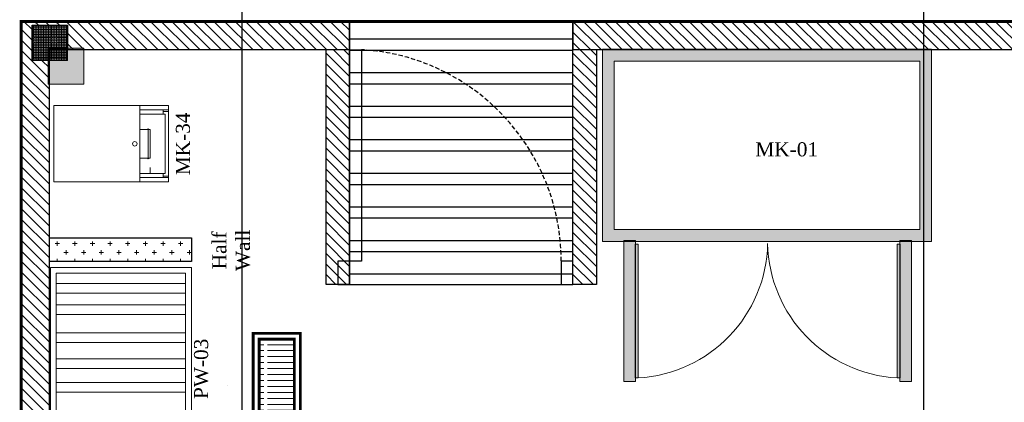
# Model space of a CAD drawing. Extents: x 258674 to 1051069, y -600163 to -66531.
# Tile 22 of 27: x 1050189 to 1050354, y -599488 to -599424. Entities that reach past the tile are written whole.
import ezdxf

# ---------------------------------------------------------------- set-up
doc = ezdxf.new("R2010")
doc.units = 0
doc.header["$LTSCALE"] = 21
doc.header["$MEASUREMENT"] = 0
doc.linetypes.add('HIDDEN2', pattern=[0.1875, 0.125, -0.0625])
doc.linetypes.add('LEVEL-F-OVERALL LAYOUT$0$HIDDEN', pattern=[0.375, 0.25, -0.125])
doc.layers.get('0').update_dxf_attribs({"linetype": 'CONTINUOUS'})
for name, color, linetype, lineweight in [('A - TEXT', 7, 'CONTINUOUS', 13), ('CKD Equipments', 252, 'CONTINUOUS', 0), ('DOOR-MAIN ENTRY', 7, 'CONTINUOUS', 18), ('EQ', 252, 'CONTINUOUS', 25), ('Equipments CKD', 252, 'CONTINUOUS', 0), ('I-FURN', 251, 'CONTINUOUS', 18), ('LEVEL-F-OVERALL LAYOUT$0$I-FLOR-OVHD', 251, 'LEVEL-F-OVERALL LAYOUT$0$HIDDEN', 18), ('ND_26_HATCH', 8, 'CONTINUOUS', 13), ('New-Design-Equipment', 1, 'CONTINUOUS', 5)]:
    doc.layers.add(name, color=color, linetype=linetype, lineweight=lineweight)
for name, color, linetype in [('A-wall', 2, 'CONTINUOUS'), ('beam text', 6, 'CONTINUOUS'), ('DIMENSIONS', 20, 'CONTINUOUS'), ('DOOR', 8, 'CONTINUOUS'), ('Drain Grating', 4, 'CONTINUOUS'), ('ELECTRICAL', 4, 'CONTINUOUS'), ('FAINTEQUIP', 253, 'CONTINUOUS')]:
    doc.layers.add(name, color=color, linetype=linetype)
doc.styles.add('ARIAL', font='GOTHICI.TTF')
doc.styles.add('CKD_Dimension Text', font='BOOKOSI.TTF')
doc.dimstyles.new('Civil Dim', dxfattribs={"dimscale": 0.5, "dimtxt": 5, "dimasz": 2.5, "dimexe": 0, "dimexo": 0, "dimgap": 1, "dimtad": 1, "dimdec": 0, "dimzin": 0, "dimdsep": 46, "dimlunit": 4, "dimtxsty": 'ARIAL', "dimblk": 'OBLIQUE', "dimcen": 0.09, "dimclrd": 144, "dimclre": 144, "dimclrt": 256, "dimadec": 0, "dimazin": 0, "dimtfac": 1, "dimtdec": 0, "dimtofl": 0, "dimtmove": 1, "dimatfit": 3, "dimfxl": 1, "dimfrac": 1, "dimtolj": 1, "dimtzin": 0, "dimarcsym": 0})
pattern_1 = [(135, (1049698.7375, -674280.6711), (-0.883883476, -0.883883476), [])]
pattern_2 = [(270, (1084280.2337, -108263.59367), (0.375, -8e-16), []), (270, (1084280.3587, -108263.59367), (0.375, -8e-16), [0.125, -0.125]), (270, (1084280.4837, -108263.59367), (0.375, -8e-16), [0.125, -0.125])]
pattern_3 = [(45, (936177.32803, -487323.00433), (0.06629126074, 0.24306795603), [0.3125, -0.0625, 0, -0.0625])]

# ---------------------------------------------------------------- blocks, each defined once
blk = doc.blocks.new('_Oblique')
at = {"color": 0, "linetype": 'ByBlock', "lineweight": -2}
blk.add_line((-0.5, -0.5), (0.5, 0.5), dxfattribs=at)
blk = doc.blocks.new('G$C0AEB34AE')
at = {"layer": 'Drain Grating', "linetype": 'Continuous', "lineweight": 5}
h = blk.add_hatch(dxfattribs=at)
h.set_pattern_fill('ACAD_ISO08W100', color=256, scale=5.08, style=0)
h.set_pattern_definition([(2e-14, (-881778.505, 81267.306), (-3e-15, 25.4), [121.92, -15.24, 30.48, -15.24])])
h.paths.add_polyline_path([(181, 2181), (181, 31), (31, 31), (31, 2181)])
at = {"layer": 'CKD Equipments', "color": 2, "const_width": 12, "elevation": 85170}
blk.add_lwpolyline([(206, 2206), (206, 6), (6, 6), (6, 2206), (206, 2206)], dxfattribs=at)
blk.add_lwpolyline([(181, 2181), (181, 31), (31, 31), (31, 2181)], close=True, dxfattribs=at)
blk = doc.blocks.new('Door-Hurgh')
at = {"layer": 'DOOR', "color": 1, "elevation": 0}
for points in [[(43489.7, 2604.7), (43539.7, 2604.7), (43539.7, 2704.7), (43489.7, 2704.7)], [(44439.7, 2604.7), (44489.7, 2604.7), (44489.7, 2704.7), (44439.7, 2704.7)], [(44439.7, 1705.1), (44389.7, 1705.1), (44389.7, 2604.7), (44439.7, 2604.7)]]:
    blk.add_lwpolyline(points, close=True, dxfattribs=at)
at = {"layer": 'EQ', "color": 252, "linetype": 'HIDDEN2', "ltscale": 7}
blk.add_arc((44441.5, 2605.4, 0), 901.8, 180.0462, 266.7054, dxfattribs=at)

msp = doc.modelspace()

# ---------------------------------------------------------------- hatches: boundary and pattern name
at = {"layer": 'A-wall', "ltscale": 0.25}
h = msp.add_hatch(dxfattribs=at)
h.set_pattern_fill('ANSI32', color=251, scale=0.590551, angle=135)
h.set_pattern_definition([(180, (1049656.75, -678803.5175), (-7e-16, -5.625), []), (180, (1049654.875, -678801.6425), (-7e-16, -5.625), [])])
h.paths.add_polyline_path([(1050244.45, -599424.33), (1050244.45, -599468.42), (1050281.86, -599468.41), (1050281.86, -599424.32)])
at = {"layer": 'beam text', "linetype": 'Continuous', "lineweight": 0, "ltscale": 8, "transparency": 33554687}
h = msp.add_hatch(color=3, dxfattribs=at)
h.dxf.hatch_style = 1
h.paths.add_polyline_path([(1050193.96, -599434.82), (1050193.96, -599428.82), (1050199.96, -599428.82), (1050199.96, -599434.82)])
at = {"layer": 'CKD Equipments'}
h = msp.add_hatch(dxfattribs=at)
h.set_pattern_fill('CROSS', color=256, scale=5.905512, angle=169.7411)
h.set_pattern_definition([(180, (1040577.2614, -595332.1284), (-1.47637795, -1.47637795), [0.73818898, -2.21456693]), (270, (1040576.8923, -595331.7593), (1.47637795, -1.47637795), [0.73818898, -2.21456693])])
h.paths.add_polyline_path([(1050217.98, -599460.61), (1050217.98, -599464.58), (1050194.39, -599464.58), (1050194.39, -599460.61)])
h = msp.add_hatch(dxfattribs=at)
h.set_pattern_fill('ANSI36', color=55, scale=0.03937, angle=180)
h.set_pattern_definition(pattern_3)
h.paths.add_polyline_path([(1050292.76, -599461.67), (1050292.29, -599461.67), (1050292.29, -599484.07), (1050292.76, -599484.07)])
h = msp.add_hatch(dxfattribs=at)
h.set_pattern_fill('ANSI36', color=55, scale=0.03937, angle=360)
h.set_pattern_definition(pattern_3)
h.paths.add_polyline_path([(1050336.15, -599461.67), (1050336.62, -599461.67), (1050336.62, -599484.07), (1050336.15, -599484.07)])
at = {"layer": 'FAINTEQUIP'}
h = msp.add_hatch(dxfattribs=at)
h.set_pattern_fill('INSUL', color=4, scale=0.03937, angle=270)
h.set_pattern_definition([(270, (1084402.95023, -108432.53068), (0.375, -8e-16), []), (270, (1084403.07523, -108432.53068), (0.375, -8e-16), [0.125, -0.125]), (270, (1084403.20023, -108432.53068), (0.375, -8e-16), [0.125, -0.125])])
h.paths.add_polyline_path([(1050286.78, -599461.19), (1050341.89, -599461.19), (1050341.89, -599428.99), (1050286.78, -599428.99)])
h.paths.add_polyline_path([(1050288.75, -599459.22), (1050339.93, -599459.22), (1050339.93, -599430.96), (1050288.75, -599430.96)], flags=16)
h = msp.add_hatch(dxfattribs=at)
h.set_pattern_fill('INSUL', color=4, scale=0.03937, angle=270)
h.set_pattern_definition(pattern_2)
h.paths.add_polyline_path([(1050292.33, -599461.04), (1050292.33, -599484.66), (1050290.36, -599484.66), (1050290.36, -599461.04)])
h = msp.add_hatch(dxfattribs=at)
h.set_pattern_fill('INSUL', color=4, scale=0.03937, angle=270)
h.set_pattern_definition(pattern_2)
h.paths.add_polyline_path([(1050336.58, -599461.04), (1050336.58, -599484.66), (1050338.55, -599484.66), (1050338.55, -599461.04)])
at = {"layer": 'ND_26_HATCH', "lineweight": -3, "transparency": 33554559}
h = msp.add_hatch(dxfattribs=at)
h.set_pattern_fill('ANSI31', color=253, scale=0.393701, angle=90)
h.set_pattern_definition(pattern_1)
h.paths.add_polyline_path([(1050281.86, -599429.04), (1050502.41, -599429.04), (1050502.41, -599743.59), (1050508.34, -599743.59), (1050508.34, -599429.04), (1050497, -599424.33), (1050281.86, -599424.32)])
h.paths.add_polyline_path([(1050189.49, -599743.59), (1050189.49, -599743.62), (1050206.43, -599743.62), (1050206.43, -599738.9), (1050277.3, -599738.89), (1050277.3, -599743.61), (1050294.24, -599743.61), (1050294.24, -599712.09), (1050289.52, -599712.09), (1050289.52, -599734.16), (1050194.21, -599734.17), (1050194.19, -599430.88), (1050191.3, -599430.88), (1050191.3, -599424.97), (1050197.2, -599424.97), (1050197.2, -599429.04), (1050218.27, -599429.04), (1050218.27, -599424.32), (1050189.46, -599424.32)])
h = msp.add_hatch(dxfattribs=at)
h.set_pattern_fill('ANSI31', color=253, scale=0.393701, angle=90)
h.set_pattern_definition(pattern_1)
h.paths.add_polyline_path([(1050189.49, -599743.59), (1050189.49, -599743.62), (1050206.43, -599743.62), (1050206.43, -599738.9), (1050277.3, -599738.89), (1050277.3, -599743.61), (1050294.24, -599743.61), (1050294.24, -599712.09), (1050289.52, -599712.09), (1050289.52, -599734.16), (1050194.21, -599734.17), (1050194.19, -599430.88), (1050191.3, -599430.88), (1050191.3, -599424.97), (1050197.2, -599424.97), (1050197.2, -599429.04), (1050244.45, -599429.04), (1050244.45, -599424.32), (1050189.46, -599424.32)])
h.paths.add_polyline_path([(1050281.86, -599429.04), (1050502.41, -599429.04), (1050502.41, -599743.59), (1050508.34, -599743.59), (1050508.34, -599429.04), (1050508.32, -599424.33), (1050281.86, -599424.32)])
at = {"layer": 'ND_26_HATCH', "lineweight": -3}
h = msp.add_hatch(dxfattribs=at)
h.set_pattern_fill('ANSI31', color=253, scale=0.393701, angle=90)
h.set_pattern_definition([(135, (1049657.399, -674280.6711), (-0.883883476, -0.883883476), [])])
h.paths.add_polyline_path([(1050244.45, -599468.41), (1050240.52, -599468.41), (1050240.52, -599429.04), (1050244.45, -599429.04)])
h = msp.add_hatch(dxfattribs=at)
h.set_pattern_fill('ANSI31', color=253, scale=0.393701, angle=90)
h.set_pattern_definition([(135, (1049698.7375, -674280.6711), (-0.883883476, -0.883883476), [])])
h.paths.add_polyline_path([(1050285.79, -599468.41), (1050281.86, -599468.41), (1050281.86, -599429.04), (1050285.79, -599429.04)])
at = {"layer": 'New-Design-Equipment', "ltscale": 0.25}
h = msp.add_hatch(dxfattribs=at)
h.set_pattern_fill('ANGLE', color=253, scale=0.03937, angle=90)
h.set_pattern_definition([(90, (1049698.73754, -674280.67114), (-0.275, 2e-17), [0.2, -0.075]), (180, (1049698.73754, -674280.67114), (-3e-17, -0.275), [0.2, -0.075])])
h.paths.add_polyline_path([(1050191.3, -599430.88), (1050191.3, -599424.97), (1050197.2, -599424.97), (1050197.2, -599430.88)])

# ---------------------------------------------------------------- linework, layer by layer
at = {"layer": 'A-wall', "linetype": 'Continuous', "lineweight": -3}
for p, q in [((1050189.49, -599743.59), (1050189.46, -599424.32)), ((1050189.46, -599424.32), (1050218.27, -599424.32)), ((1050189.49, -599743.59), (1050189.46, -599424.32)), ((1050189.46, -599424.32), (1050218.27, -599424.32)), ((1050281.86, -599424.32), (1050508.32, -599424.32)), ((1050281.86, -599424.32), (1050508.32, -599424.32)), ((1050194.21, -599734.17), (1050194.19, -599429.04)), ((1050194.21, -599734.17), (1050194.19, -599429.04))]:
    msp.add_line(p, q, dxfattribs=at)
at = {"layer": 'A-wall', "ltscale": 0.25}
for points in [[(1050189.49, -599743.59), (1050189.49, -599743.62), (1050206.43, -599743.62), (1050206.43, -599738.9), (1050277.3, -599738.89), (1050277.3, -599743.61), (1050294.24, -599743.61), (1050294.24, -599712.09), (1050289.52, -599712.09), (1050289.52, -599734.16), (1050194.21, -599734.17), (1050194.19, -599430.88), (1050191.3, -599430.88), (1050191.3, -599424.97), (1050197.2, -599424.97), (1050197.2, -599429.04), (1050244.45, -599429.04), (1050244.45, -599424.32), (1050189.46, -599424.32)], [(1050281.86, -599429.04), (1050502.41, -599429.03), (1050502.41, -599743.58), (1050508.32, -599743.58), (1050508.32, -599429.03), (1050508.32, -599424.32), (1050281.86, -599424.32)], [(1050244.45, -599468.41), (1050240.52, -599468.41), (1050240.52, -599429.04), (1050244.45, -599429.04)], [(1050285.79, -599468.41), (1050281.86, -599468.41), (1050281.86, -599429.04), (1050285.79, -599429.04)]]:
    msp.add_lwpolyline(points, close=True, dxfattribs=at)
at = {"layer": 'A-wall', "color": 251, "ltscale": 0.25}
msp.add_lwpolyline([(1050244.45, -599424.33), (1050244.45, -599468.42), (1050281.86, -599468.41), (1050281.86, -599424.32)], close=True, dxfattribs=at)
at = {"layer": 'A-wall', "ltscale": 0.25, "elevation": 0}
msp.add_lwpolyline([(1050217.98, -599460.6), (1050217.98, -599464.58), (1050194.19, -599464.58), (1050194.19, -599460.6)], close=True, dxfattribs=at)
at = {"layer": 'beam text', "color": 1, "linetype": 'Continuous', "lineweight": 0, "ltscale": 8}
msp.add_lwpolyline([(1050193.96, -599434.82), (1050193.96, -599428.82), (1050199.96, -599428.82), (1050199.96, -599434.82)], close=True, dxfattribs=at)
at = {"layer": 'CKD Equipments', "ltscale": 0.25}
msp.add_line((1050218.27, -599424.32), (1050281.86, -599424.32), dxfattribs=at)
for points in [[(1050281.86, -599429.04), (1050281.86, -599424.32)], [(1050217.98, -599499.69), (1050217.98, -599465.56), (1050194.36, -599465.56), (1050194.36, -599499.69), (1050217.98, -599499.69)]]:
    msp.add_lwpolyline(points, dxfattribs=at)
at = {"layer": 'CKD Equipments'}
for points in [[(1050286.78, -599461.19), (1050341.89, -599461.19), (1050341.89, -599428.99), (1050286.78, -599428.99), (1050286.78, -599461.19)], [(1050292.33, -599461.04), (1050292.33, -599484.66), (1050290.36, -599484.66), (1050290.36, -599461.04), (1050292.33, -599461.04)], [(1050336.58, -599461.04), (1050336.58, -599484.66), (1050338.55, -599484.66), (1050338.55, -599461.04), (1050336.58, -599461.04)]]:
    msp.add_lwpolyline(points, dxfattribs=at)
for points in [[(1050288.75, -599459.22), (1050339.93, -599459.22), (1050339.93, -599430.96), (1050288.75, -599430.96)], [(1050292.76, -599461.67), (1050292.29, -599461.67), (1050292.29, -599484.07), (1050292.76, -599484.07)], [(1050336.15, -599461.67), (1050336.62, -599461.67), (1050336.62, -599484.07), (1050336.15, -599484.07)], [(1050217, -599469.87), (1050195.34, -599469.87), (1050195.34, -599468.25), (1050217, -599468.25)], [(1050217, -599473.42), (1050195.34, -599473.42), (1050195.34, -599471.8), (1050217, -599471.8)], [(1050217, -599478.15), (1050195.34, -599478.15), (1050195.34, -599476.54), (1050217, -599476.54)], [(1050217, -599482.5), (1050195.34, -599482.5), (1050195.34, -599480.88), (1050217, -599480.88)], [(1050217, -599486.46), (1050195.34, -599486.46), (1050195.34, -599484.84), (1050217, -599484.84)]]:
    msp.add_lwpolyline(points, close=True, dxfattribs=at)
at = {"layer": 'CKD Equipments', "ltscale": 0.25}
msp.add_lwpolyline([(1050217, -599498.44), (1050217, -599466.54), (1050195.34, -599466.54), (1050195.34, -599498.44)], close=True, dxfattribs=at)
at = {"layer": 'CKD Equipments'}
for centre, start, end in [((1050291.46, -599461.11), 273.243, 358.8996), ((1050337.45, -599461.11), 181.1004, 266.757)]:
    msp.add_arc(centre, 23, start, end, dxfattribs=at)
at = {"layer": 'DIMENSIONS'}
msp.add_line((1050224.09, -599485.28, 0), (1050224.09, -599485.28, 0), dxfattribs=at)
at = {"layer": 'DOOR-MAIN ENTRY', "color": 1, "linetype": 'Continuous', "lineweight": 0, "ltscale": 8, "const_width": 0.5}
msp.add_lwpolyline([(1050976.87, -599804.21), (1050999.17, -599624.68), (1051021.46, -599424.32), (1050189.46, -599424.32), (1050189.5, -599832.82), (1050194.46, -599832.82)], dxfattribs=at)
at = {"layer": 'Equipments CKD'}
for p, q in [((1050209.31, -599438.43, 0), (1050214.11, -599438.43, 0)), ((1050209.31, -599439.15, 0), (1050214.11, -599439.15, 0)), ((1050213.21, -599439.15, 0), (1050213.21, -599439.87, 0)), ((1050213.21, -599439.42, 0), (1050214.11, -599439.42, 0)), ((1050214.11, -599451.23, 0), (1050214.11, -599438.43, 0)), ((1050209.31, -599439.87, 0), (1050213.56, -599439.87, 0)), ((1050213.56, -599439.87, 0), (1050213.57, -599449.79, 0)), ((1050209.31, -599447.23, 0), (1050209.31, -599442.43, 0)), ((1050209.31, -599442.43, 0), (1050211.05, -599442.43, 0)), ((1050210.7, -599442.43, 0), (1050210.7, -599447.23, 0)), ((1050211.05, -599442.43, 0), (1050211.05, -599447.23, 0)), ((1050211.05, -599447.23, 0), (1050209.31, -599447.23, 0)), ((1050211.05, -599448.83, 0), (1050211.05, -599449.79, 0)), ((1050209.31, -599449.79, 0), (1050213.57, -599449.79, 0)), ((1050209.31, -599450.51, 0), (1050214.11, -599450.51, 0)), ((1050213.21, -599450.51, 0), (1050213.21, -599449.79, 0)), ((1050213.21, -599450.24, 0), (1050214.11, -599450.24, 0)), ((1050209.31, -599451.23, 0), (1050214.11, -599451.23, 0))]:
    msp.add_line(p, q, dxfattribs=at)
at = {"layer": 'Equipments CKD', "elevation": 0}
msp.add_lwpolyline([(1050209.31, -599438.43), (1050209.31, -599451.23), (1050194.91, -599451.23), (1050194.91, -599438.43)], close=True, dxfattribs=at)
at = {"layer": 'Equipments CKD'}
msp.add_circle((1050208.48, -599444.83, 0), 0.379, dxfattribs=at)
for centre, start, end in [((1050210.72, -599442.43, 0), 0.0025, 180.0025), ((1050210.72, -599447.23, 0), 180.0025, 0.0025)]:
    msp.add_arc(centre, 0.102, start, end, dxfattribs=at)
at = {"layer": 'I-FURN', "color": 2, "ltscale": 0.25}
for p, q in [((1050194.19, -599429.04), (1050218.27, -599429.04)), ((1050194.19, -599429.04), (1050218.27, -599429.04)), ((1050281.86, -599429.04), (1050502.41, -599429.03)), ((1050285.79, -599429.04), (1050502.41, -599429.03))]:
    msp.add_line(p, q, dxfattribs=at)
for points in [[(1050197.2, -599430.87), (1050197.2, -599424.97), (1050191.3, -599424.97), (1050191.3, -599430.87)], [(1050191.3, -599430.88), (1050191.3, -599424.97), (1050197.2, -599424.97), (1050197.2, -599430.88)], [(1050191.33, -599430.88), (1050191.33, -599424.97), (1050197.24, -599424.97), (1050197.24, -599430.88)]]:
    msp.add_lwpolyline(points, close=True, dxfattribs=at)
at = {"layer": 'LEVEL-F-OVERALL LAYOUT$0$I-FLOR-OVHD', "ltscale": 0.25}
msp.add_lwpolyline([(1050970.2, -599857.88), (1050998.92, -599626.9), (1051021.46, -599424.32), (1051009.54, -599424.35), (1050189.46, -599424.32), (1050189.5, -599796.24), (1050189.5, -599857.88)], dxfattribs=at)

# ---------------------------------------------------------------- block references
at = {"lineweight": 9, "xscale": 0.0393700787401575, "yscale": 0.0393700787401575, "zscale": 0.0393700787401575, "rotation": 180}
msp.add_blockref('Door-Hurgh', (1051994.05, -599361.93, 0), dxfattribs=at)
at = {"layer": 'CKD Equipments', "xscale": 0.0393700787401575, "yscale": 0.0393700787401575, "zscale": 0.0393700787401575}
msp.add_blockref('G$C0AEB34AE', (1050228.08, -599563.45, -3353.15), dxfattribs=at)

# ---------------------------------------------------------------- texts
at = {"layer": 'A - TEXT', "char_height": 2.362, "attachment_point": 2, "rotation": 90, "style": 'CKD_Dimension Text'}
for s, insert, width in [('MK-34', (1050215.36, -599444.85), 32.0735), ('Half Wall', (1050221.46, -599462.7), 12.9088), ('PW-03', (1050218.4, -599482.55), 49.3857)]:
    msp.add_mtext(s, dxfattribs=dict(at, insert=insert, width=width))
at = {"layer": 'A - TEXT', "insert": (1050317.65, -599444.58), "char_height": 2.3622, "width": 49.3857, "attachment_point": 2, "style": 'CKD_Dimension Text'}
msp.add_mtext('{\\C0;MK-01}', dxfattribs=at)

# ---------------------------------------------------------------- leaders
at = {"layer": 'ELECTRICAL', "color": 1, "linetype": 'Continuous', "lineweight": 0, "ltscale": 8}
for points in [[(1050226.47, -599493.32), (1050226.47, -599376.95)], [(1050381.75, -599643.08), (1050340.62, -599616.2), (1050340.62, -599379.84)]]:
    msp.add_leader(points, dimstyle='Civil Dim', override={"dimgap": 1, "dimtad": 0}, dxfattribs=at)

doc.saveas('drawing.dxf')
